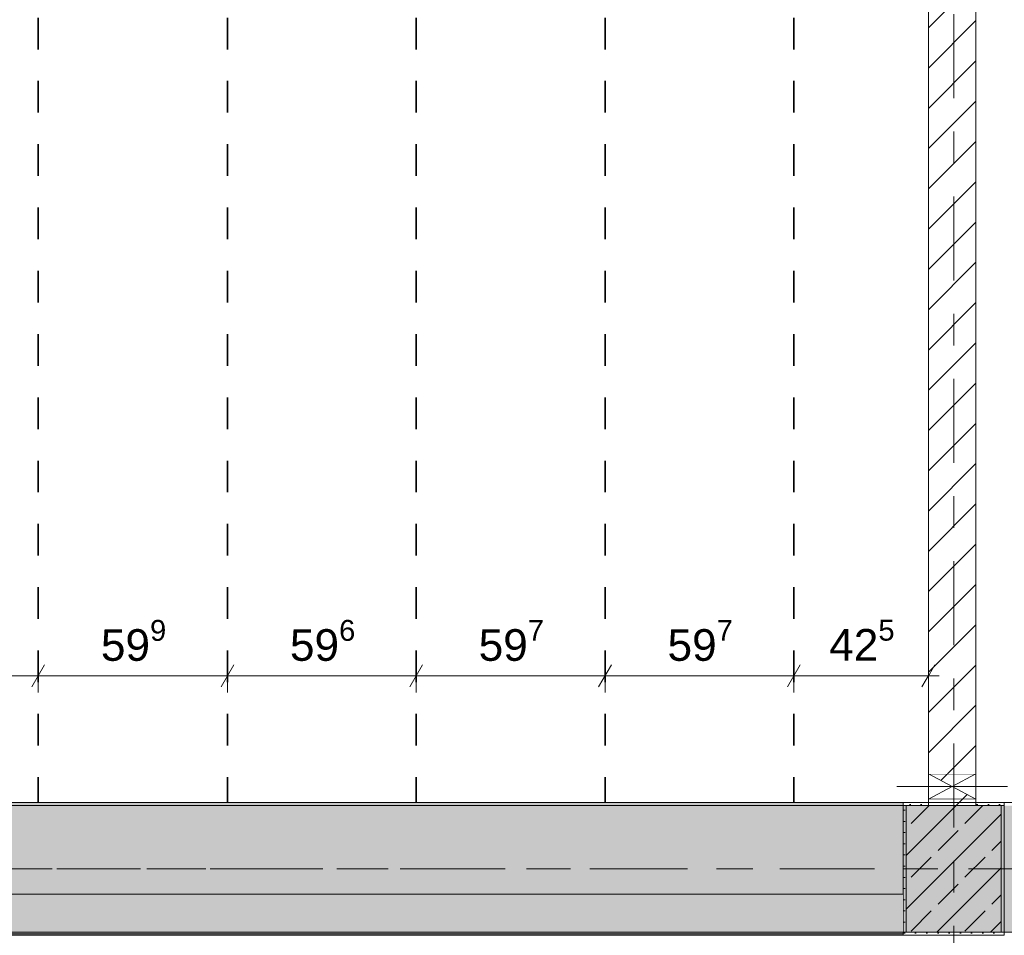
# Model space of a CAD drawing. Header units: metres. Extents: x -3.6 to 84.5, y -11 to 16.8.
# Tile 106 of 229: x 30 to 33.1, y 8.1 to 11. Entities that reach past the tile are written whole.
import ezdxf

# ---------------------------------------------------------------- set-up
doc = ezdxf.new("R2010")
doc.units = ezdxf.units.M
doc.header["$MEASUREMENT"] = 0
for name, pattern in [('Achse', [0.2, 0.1, -0.05, 0, -0.05]), ('Strichlinie doppelt', [0.546806, 0.264583, -0.105833, 0.070556, -0.105833]), ('Wipeout_Contour', [1, 0, -1])]:
    doc.linetypes.add(name, pattern=pattern)
for name, color, linetype in [('155 - Bemaßung_ Beschriftung.Ausbau - Deckenelemente', 7, 'Continuous'), ('451 - Universal.Achsen Raster', 7, 'Continuous'), ('605 - Struktur.Wand Innen', 7, 'Continuous'), ('607 - Struktur.Stütze', 7, 'Continuous'), ('608 - Struktur.Träger', 7, 'Continuous'), ('Abbruch_605 - Struktur.Wand Innen', 7, 'Continuous'), ('Neubau_605 - Struktur.Wand Innen', 7, 'Continuous')]:
    doc.layers.add(name, color=color, linetype=linetype)
doc.styles.add('ERSTELLTER_STIL_2', font='txt')
doc.linetypes.add('Abbruch 1', pattern='A,0,[1,2022.0244.A_L5A-PL04.10_iA_Deckenelemente 3.OG1.Shx,S=0.001984,R=0,X=0,Y=0],-0.25,0', length=0.25)
doc.dimstyles.new('ERSTELLTER_STIL__1', dxfattribs={"dimtxt": 0.1, "dimasz": 0.0532, "dimexe": 0.18, "dimexo": 0.0625, "dimgap": 0, "dimtad": 1, "dimtih": 1, "dimtoh": 1, "dimzin": 0, "dimdsep": 46, "dimtxsty": 'ERSTELLTER_STIL_2', "dimblk": 'ARROWHEAD_2', "dimblk1": 'ARROWHEAD_2', "dimblk2": 'ARROWHEAD_2', "dimcen": 0.09, "dimse1": 1, "dimse2": 1, "dimclrd": 7, "dimclre": 7, "dimclrt": 7, "dimazin": 0, "dimtfac": 1, "dimtdec": 4, "dimtmove": 0, "dimatfit": 3, "dimfxl": 1, "dimtolj": 1, "dimtzin": 0, "dimarcsym": 0})
pattern_1 = [(45, (0, 0), (-0.08485281, 0.08485281), []), (45, (-0.04243, 0.04243), (-0.08485281, 0.08485281), [0.09, -0.03])]
pattern_2 = [(45, (0, 0), (-0.01767767, 0.01767767), [0, -0.025])]
pattern_3 = [(45, (0, 0), (-0.0636396, 0.0636396), [])]

# ---------------------------------------------------------------- blocks, each defined once
blk = doc.blocks.new('*D166')
at = {"layer": '155 - Bemaßung_ Beschriftung.Ausbau - Deckenelemente', "color": 7, "linetype": 'Continuous', "lineweight": 5}
for p, q in [((29.4632, 8.945), (29.4228, 8.875)), ((29.443, 8.8575), (29.443, 8.9625)), ((30.0562, 8.945), (30.0158, 8.875)), ((30.036, 8.8575), (30.036, 8.9625)), ((29.4087, 8.91), (29.443, 8.91)), ((29.443, 8.91), (30.036, 8.91))]:
    blk.add_line(p, q, dxfattribs=at)
at = {"layer": '155 - Bemaßung_ Beschriftung.Ausbau - Deckenelemente', "color": 7, "lineweight": 5, "insert": (29.6385, 8.9283), "char_height": 0.1, "attachment_point": 7, "style": 'ERSTELLTER_STIL_2'}
blk.add_mtext('\\A1;{\\pql;\\fArial|b0|i0|c0|p38;59\\fArial|b0|i0|c0|p38;\\A1{\\H.66x;\\S3^  ;}}', dxfattribs=at)
blk = doc.blocks.new('ARROWHEAD_2')
at = {"color": 0, "linetype": 'Continuous', "lineweight": 0}
for p, q in [((-0.378, -0.655), (0.378, 0.655)), ((0, 0), (-1, 0))]:
    blk.add_line(p, q, dxfattribs=at)
blk = doc.blocks.new('*D167')
at = {"layer": '155 - Bemaßung_ Beschriftung.Ausbau - Deckenelemente', "color": 7, "linetype": 'Continuous', "lineweight": 5}
for p, q in [((30.0562, 8.945), (30.0158, 8.875)), ((30.036, 8.8575), (30.036, 8.9625)), ((30.6552, 8.945), (30.6148, 8.875)), ((30.635, 8.8575), (30.635, 8.9625)), ((30.036, 8.91), (30.635, 8.91))]:
    blk.add_line(p, q, dxfattribs=at)
at = {"layer": '155 - Bemaßung_ Beschriftung.Ausbau - Deckenelemente', "color": 7, "lineweight": 5, "insert": (30.2345, 8.9283), "char_height": 0.1, "attachment_point": 7, "style": 'ERSTELLTER_STIL_2'}
blk.add_mtext('\\A1;{\\pql;\\fArial|b0|i0|c0|p38;59\\fArial|b0|i0|c0|p38;\\A1{\\H.66x;\\S9^  ;}}', dxfattribs=at)
blk = doc.blocks.new('*D168')
at = {"layer": '155 - Bemaßung_ Beschriftung.Ausbau - Deckenelemente', "color": 7, "linetype": 'Continuous', "lineweight": 5}
for p, q in [((30.6552, 8.945), (30.6148, 8.875)), ((30.635, 8.8575), (30.635, 8.9625)), ((31.2512, 8.945), (31.2108, 8.875)), ((31.231, 8.8575), (31.231, 8.9625)), ((30.635, 8.91), (31.231, 8.91))]:
    blk.add_line(p, q, dxfattribs=at)
at = {"layer": '155 - Bemaßung_ Beschriftung.Ausbau - Deckenelemente', "color": 7, "lineweight": 5, "insert": (30.832, 8.9283), "char_height": 0.1, "attachment_point": 7, "style": 'ERSTELLTER_STIL_2'}
blk.add_mtext('\\A1;{\\pql;\\fArial|b0|i0|c0|p38;59\\fArial|b0|i0|c0|p38;\\A1{\\H.66x;\\S6^  ;}}', dxfattribs=at)
blk = doc.blocks.new('*D169')
at = {"layer": '155 - Bemaßung_ Beschriftung.Ausbau - Deckenelemente', "color": 7, "linetype": 'Continuous', "lineweight": 5}
for p, q in [((31.2512, 8.945), (31.2108, 8.875)), ((31.231, 8.8575), (31.231, 8.9625)), ((31.8482, 8.945), (31.8078, 8.875)), ((31.828, 8.8575), (31.828, 8.9625)), ((31.231, 8.91), (31.828, 8.91))]:
    blk.add_line(p, q, dxfattribs=at)
at = {"layer": '155 - Bemaßung_ Beschriftung.Ausbau - Deckenelemente', "color": 7, "lineweight": 5, "insert": (31.4285, 8.9283), "char_height": 0.1, "attachment_point": 7, "style": 'ERSTELLTER_STIL_2'}
blk.add_mtext('\\A1;{\\pql;\\fArial|b0|i0|c0|p38;59\\fArial|b0|i0|c0|p38;\\A1{\\H.66x;\\S7^  ;}}', dxfattribs=at)
blk = doc.blocks.new('*D170')
at = {"layer": '155 - Bemaßung_ Beschriftung.Ausbau - Deckenelemente', "color": 7, "linetype": 'Continuous', "lineweight": 5}
for p, q in [((31.8482, 8.945), (31.8078, 8.875)), ((31.828, 8.8575), (31.828, 8.9625)), ((32.4452, 8.945), (32.4048, 8.875)), ((32.425, 8.8575), (32.425, 8.9625)), ((31.828, 8.91), (32.425, 8.91))]:
    blk.add_line(p, q, dxfattribs=at)
at = {"layer": '155 - Bemaßung_ Beschriftung.Ausbau - Deckenelemente', "color": 7, "lineweight": 5, "insert": (32.0255, 8.9283), "char_height": 0.1, "attachment_point": 7, "style": 'ERSTELLTER_STIL_2'}
blk.add_mtext('\\A1;{\\pql;\\fArial|b0|i0|c0|p38;59\\fArial|b0|i0|c0|p38;\\A1{\\H.66x;\\S7^  ;}}', dxfattribs=at)
blk = doc.blocks.new('*D171')
at = {"layer": '155 - Bemaßung_ Beschriftung.Ausbau - Deckenelemente', "color": 7, "linetype": 'Continuous', "lineweight": 5}
for p, q in [((32.4452, 8.945), (32.4048, 8.875)), ((32.425, 8.8575), (32.425, 8.9625)), ((32.8298, 8.875), (32.8702, 8.945)), ((32.85, 8.8575), (32.85, 8.9625)), ((32.425, 8.91), (32.85, 8.91)), ((32.85, 8.91), (32.8842, 8.91))]:
    blk.add_line(p, q, dxfattribs=at)
at = {"layer": '155 - Bemaßung_ Beschriftung.Ausbau - Deckenelemente', "color": 7, "lineweight": 5, "insert": (32.5365, 8.9289), "char_height": 0.1, "attachment_point": 7, "style": 'ERSTELLTER_STIL_2'}
blk.add_mtext('\\A1;{\\pql;\\fArial|b0|i0|c0|p38;42\\fArial|b0|i0|c0|p38;\\A1{\\H.66x;\\S5^  ;}}', dxfattribs=at)

msp = doc.modelspace()

# ---------------------------------------------------------------- hatches: boundary and pattern name
at = {"layer": '607 - Struktur.Stütze', "linetype": 'Continuous', "lineweight": 0, "true_color": 0x000000}
h = msp.add_hatch(dxfattribs=at)
h.set_pattern_fill('Gips_0001', color=18, style=0, pattern_type=2)
h.set_pattern_definition(pattern_2)
h.paths.add_polyline_path([(32.77, 8.51), (32.77, 8.09), (33.09, 8.09), (33.09, 8.51), (33, 8.51), (33, 8.5), (33.08, 8.5), (33.08, 8.1), (32.78, 8.1), (32.78, 8.5), (32.85, 8.5), (32.85, 8.51)])
h = msp.add_hatch(dxfattribs=at)
h.set_pattern_fill('Beton__Stahlbeton_0001', color=18, style=0, pattern_type=2)
h.set_pattern_definition(pattern_1)
h.paths.add_polyline_path([(32.78, 8.1), (33.08, 8.1), (33.08, 8.5), (32.78, 8.5)])
at = {"layer": '608 - Struktur.Träger', "linetype": 'Continuous', "lineweight": 0, "true_color": 0x000000}
h = msp.add_hatch(dxfattribs=at)
h.set_pattern_fill('Gips_0001', color=18, style=0, pattern_type=2)
h.set_pattern_definition(pattern_2)
h.paths.add_polyline_path([(29.4, 8.51), (29.4, 8.5), (32.77, 8.5), (32.77, 8.51)])
at = {"layer": 'Abbruch_605 - Struktur.Wand Innen', "linetype": 'Continuous', "lineweight": 0, "true_color": 0x000000}
h = msp.add_hatch(dxfattribs=at)
h.set_pattern_fill('MW_Ziegel_0001', color=18, style=0, pattern_type=2)
h.set_pattern_definition(pattern_3)
h.paths.add_polyline_path([(32.85, 8.6), (32.925, 8.56), (33, 8.6)])
h = msp.add_hatch(dxfattribs=at)
h.set_pattern_fill('MW_Ziegel_0001', color=18, style=0, pattern_type=2)
h.set_pattern_definition(pattern_3)
h.paths.add_polyline_path([(32.85, 8.52), (33, 8.52), (32.925, 8.56)])

# ---------------------------------------------------------------- linework, layer by layer
at = {"layer": '155 - Bemaßung_ Beschriftung.Ausbau - Deckenelemente', "color": 7, "linetype": 'Achse', "lineweight": 35}
for p, q in [((30.036, 12.99), (30.036, 8.51)), ((30.635, 12.99), (30.635, 8.51)), ((31.231, 12.99), (31.231, 8.51)), ((31.828, 12.99), (31.828, 8.51)), ((32.425, 12.99), (32.425, 8.51))]:
    msp.add_line(p, q, dxfattribs=at)
at = {"layer": '451 - Universal.Achsen Raster', "color": 160, "linetype": 'Strichlinie doppelt', "lineweight": 9, "true_color": 0x3232ff}
msp.add_line((64.935, 8.3), (-3.175, 8.3), dxfattribs=at)
at = {"layer": '607 - Struktur.Stütze', "color": 7, "linetype": 'Continuous', "lineweight": 5, "flags": 128}
msp.add_lwpolyline([(32.85, 8.51), (32.77, 8.51), (32.77, 8.09), (33.09, 8.09), (33.09, 8.51), (33, 8.51)], dxfattribs=at)
at = {"layer": '607 - Struktur.Stütze', "color": 7, "linetype": 'Continuous', "lineweight": 13, "flags": 128}
msp.add_lwpolyline([(32.78, 8.1), (33.08, 8.1), (33.08, 8.5), (32.78, 8.5)], close=True, dxfattribs=at)
at = {"layer": '608 - Struktur.Träger', "color": 7, "linetype": 'Continuous', "lineweight": 5}
for q in [(29.4, 8.51), (32.77, 8.5)]:
    msp.add_line((32.77, 8.51), q, dxfattribs=at)
at = {"layer": '608 - Struktur.Träger', "color": 7, "linetype": 'Continuous', "lineweight": 13}
msp.add_line((32.77, 8.5), (29.4, 8.5), dxfattribs=at)
at = {"layer": '608 - Struktur.Träger', "color": 7, "linetype": 'Achse', "lineweight": 9}
msp.add_line((0.38, 8.3), (61.88, 8.3), dxfattribs=at)
at = {"layer": 'Abbruch_605 - Struktur.Wand Innen', "color": 7, "linetype": 'Abbruch 1', "lineweight": 18}
for p, q in [((33, 8.6), (32.85, 8.6)), ((32.85, 8.52), (33, 8.52))]:
    msp.add_line(p, q, dxfattribs=at)
at = {"layer": 'Abbruch_605 - Struktur.Wand Innen', "color": 160, "linetype": 'Abbruch 1', "lineweight": 5, "true_color": 0x3232ff}
msp.add_line((32.75, 8.56), (33.1, 8.56), dxfattribs=at)
msp.add_line((32.75, 8.56), (33.1, 8.56), dxfattribs=at)
at = {"layer": 'Abbruch_605 - Struktur.Wand Innen', "color": 7, "linetype": 'Abbruch 1', "lineweight": 18, "flags": 128}
for points in [[(32.85, 8.6), (32.85, 8.52)], [(33, 8.52), (33, 8.6)]]:
    msp.add_lwpolyline(points, dxfattribs=at)
at = {"layer": 'Neubau_605 - Struktur.Wand Innen', "color": 1, "linetype": 'Continuous', "lineweight": 9}
for p, q in [((32.85, 8.52), (33, 8.6)), ((32.85, 8.6), (33, 8.52))]:
    msp.add_line(p, q, dxfattribs=at)

# ---------------------------------------------------------------- dimensions: what is measured, and where the dimension line sits
at = {"layer": '155 - Bemaßung_ Beschriftung.Ausbau - Deckenelemente', "color": 7, "linetype": 'Continuous', "lineweight": 5}
for base, p1, p2, picture, middle in [((30.036, 8.91), (29.443, 8.51), (30.036, 8.51), '*D166', (29.8498, 8.98)), ((30.635, 8.91), (30.036, 8.51), (30.635, 8.51), '*D167', (30.4458, 8.98)), ((31.231, 8.91), (30.635, 8.51), (31.231, 8.51), '*D168', (31.0433, 8.98)), ((31.828, 8.91), (31.231, 8.51), (31.828, 8.51), '*D169', (31.6398, 8.98)), ((32.425, 8.91), (31.828, 8.51), (32.425, 8.51), '*D170', (32.2368, 8.98))]:
    dim = msp.add_linear_dim(base=base, p1=p1, p2=p2, dimstyle='ERSTELLTER_STIL__1', dxfattribs=at)
    dim.commit()
    dim.dimension.update_dxf_attribs({"geometry": picture, "text_midpoint": middle, "dimtype": 160})

# ---------------------------------------------------------------- next in the draw order: wipeouts: each hides what was drawn before it
at = {"color": 254, "linetype": 'Wipeout_Contour', "lineweight": 0, "ltscale": 138.831981}
msp.add_wipeout([(33, 13), (32.85, 13), (32.85, 8.6), (33, 8.6)], dxfattribs=at).dxf.layer = '605 - Struktur.Wand Innen'
at = {"color": 254, "linetype": 'Wipeout_Contour', "lineweight": 0, "ltscale": 136.041386}
msp.add_wipeout([(33, 8.52), (32.85, 8.52), (32.85, 8.5), (33, 8.5)], dxfattribs=at).dxf.layer = '605 - Struktur.Wand Innen'
at = {"color": 254, "linetype": 'Wipeout_Contour', "lineweight": 0, "ltscale": 128.550595}
msp.add_wipeout([(29.4, 8.22), (29.4, 8.095), (32.77, 8.095), (32.77, 8.22)], dxfattribs=at).dxf.layer = '605 - Struktur.Wand Innen'

# ---------------------------------------------------------------- next in the draw order: hatches: boundary and pattern name
at = {"layer": '605 - Struktur.Wand Innen', "linetype": 'Continuous', "lineweight": 0, "true_color": 0x000000}
h = msp.add_hatch(dxfattribs=at)
h.set_pattern_fill('MW_Ziegel_0001', color=18, style=0, pattern_type=2)
h.set_pattern_definition(pattern_3)
h.paths.add_polyline_path([(33, 13), (32.85, 13), (32.85, 8.6), (33, 8.6)])
h = msp.add_hatch(dxfattribs=at)
h.set_pattern_fill('MW_Ziegel_0001', color=18, style=0, pattern_type=2)
h.set_pattern_definition(pattern_3)
h.paths.add_polyline_path([(33, 8.52), (32.85, 8.52), (32.85, 8.5), (33, 8.5)])
at = {"layer": '608 - Struktur.Träger', "linetype": 'Continuous', "lineweight": 0, "true_color": 0x000000}
h = msp.add_hatch(dxfattribs=at)
h.set_pattern_fill('Beton__Stahlbeton_0001', color=18, style=0, pattern_type=2)
h.set_pattern_definition(pattern_1)
h.paths.add_polyline_path([(0.69, 8.5), (0.38, 8.5), (0.38, 8.1), (0.69, 8.1), (7.57, 8.1), (7.89, 8.1), (11.17, 8.1), (11.49, 8.1), (14.77, 8.1), (15.09, 8.1), (18.37, 8.1), (18.69, 8.1), (22.05, 8.1), (22.2, 8.1), (25.57, 8.1), (25.89, 8.1), (29.25, 8.1), (29.4, 8.1), (32.77, 8.1), (33.09, 8.1), (39.97, 8.1), (40.29, 8.1), (47.17, 8.1), (47.49, 8.1), (50.77, 8.1), (51.09, 8.1), (54.37, 8.1), (54.69, 8.1), (61.57, 8.1), (61.88, 8.1), (61.88, 8.5), (61.57, 8.5), (58.195, 8.5), (58.055, 8.5), (54.69, 8.5), (54.37, 8.5), (51.09, 8.5), (50.77, 8.5), (47.49, 8.5), (47.17, 8.5), (43.81, 8.5), (43.67, 8.5), (40.29, 8.5), (39.97, 8.5), (36.61, 8.5), (36.46, 8.5), (33.09, 8.5), (32.77, 8.5), (29.4, 8.5), (29.25, 8.5), (25.89, 8.5), (25.57, 8.5), (22.2, 8.5), (22.05, 8.5), (18.69, 8.5), (18.37, 8.5), (15.09, 8.5), (14.77, 8.5), (11.49, 8.5), (11.17, 8.5), (7.89, 8.5), (7.57, 8.5), (4.21, 8.5), (4.05, 8.5)])
h = msp.add_hatch(dxfattribs=at)
h.set_pattern_fill('Gips_0001', color=18, style=0, pattern_type=2)
h.set_pattern_definition(pattern_2)
h.paths.add_polyline_path([(25.89, 8.1), (25.89, 8.09), (32.77, 8.09), (32.77, 8.1), (29.4, 8.1), (29.4, 8.095), (29.25, 8.095), (29.25, 8.1)])

# ---------------------------------------------------------------- next in the draw order: linework, layer by layer
at = {"layer": '451 - Universal.Achsen Raster', "color": 160, "linetype": 'Strichlinie doppelt', "lineweight": 9, "true_color": 0x3232ff}
msp.add_line((32.93, -10.585), (32.93, 16.355), dxfattribs=at)
at = {"layer": '605 - Struktur.Wand Innen', "color": 7, "linetype": 'Continuous', "lineweight": 18, "flags": 128}
for points in [[(32.85, 13), (32.85, 8.6)], [(33, 8.6), (33, 13)], [(32.85, 8.52), (32.85, 8.5)], [(33, 8.5), (33, 8.52)]]:
    msp.add_lwpolyline(points, dxfattribs=at)
at = {"layer": '605 - Struktur.Wand Innen', "color": 7, "linetype": 'Continuous', "lineweight": 13, "flags": 128}
for points in [[(32.77, 8.22), (29.4, 8.22)], [(25.89, 8.095), (32.77, 8.095)]]:
    msp.add_lwpolyline(points, dxfattribs=at)
at = {"layer": '608 - Struktur.Träger', "color": 7, "linetype": 'Continuous', "lineweight": 13}
for p, q in [((0.38, 8.51), (61.88, 8.51)), ((33.09, 8.5), (32.77, 8.5))]:
    msp.add_line(p, q, dxfattribs=at)
at = {"layer": '608 - Struktur.Träger', "color": 7, "linetype": 'Continuous', "lineweight": 5}
for p, q in [((32.77, 8.1), (32.77, 8.09)), ((32.77, 8.09), (25.89, 8.09))]:
    msp.add_line(p, q, dxfattribs=at)
at = {"layer": '608 - Struktur.Träger', "color": 7, "linetype": 'Continuous', "lineweight": 13, "flags": 128}
msp.add_lwpolyline([(47.49, 8.1), (47.17, 8.1), (40.29, 8.1), (39.97, 8.1), (33.09, 8.1), (32.77, 8.1), (29.4, 8.1), (29.25, 8.1), (25.89, 8.1), (25.57, 8.1), (22.2, 8.1), (22.05, 8.1), (18.69, 8.1), (18.37, 8.1), (15.09, 8.1), (14.77, 8.1), (11.49, 8.1), (11.17, 8.1), (7.89, 8.1), (7.57, 8.1), (0.69, 8.1), (0.38, 8.1)], dxfattribs=at)

# ---------------------------------------------------------------- next in the draw order: dimensions: what is measured, and where the dimension line sits
at = {"layer": '155 - Bemaßung_ Beschriftung.Ausbau - Deckenelemente', "color": 7, "linetype": 'Continuous', "lineweight": 5}
dim = msp.add_linear_dim(base=(32.849975, 8.9099822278), p1=(32.424975, 8.5099826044), p2=(32.849975, 10.7499822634), dimstyle='ERSTELLTER_STIL__1', dxfattribs=at)
dim.commit()
dim.dimension.update_dxf_attribs({"geometry": '*D171', "text_midpoint": (32.7478412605, 8.9799822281), "dimtype": 160})

doc.saveas('drawing.dxf')
